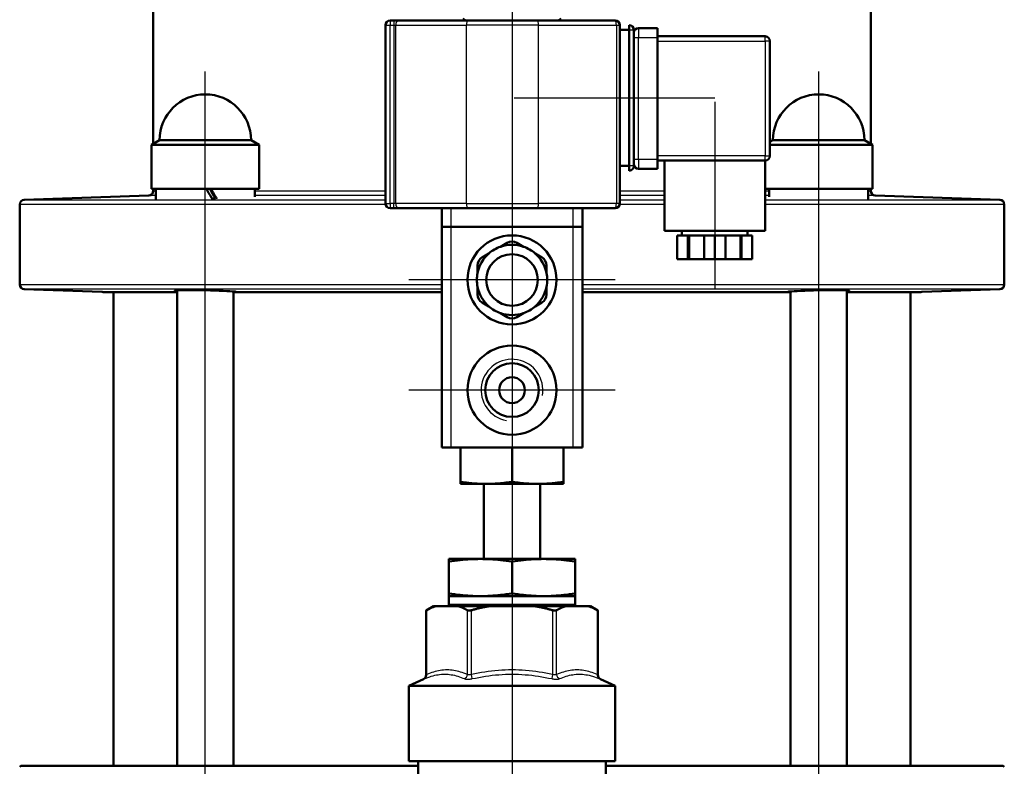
# Model space of a CAD drawing. Header units: millimetres. Extents: x 99 to 904, y 199 to 1209.
# Tile 13 of 14: x 687 to 897, y 902 to 1061. Entities that reach past the tile are written whole.
import ezdxf

# ---------------------------------------------------------------- set-up
doc = ezdxf.new("R2010")
doc.units = ezdxf.units.MM
doc.header["$LTSCALE"] = 5
for name, color, linetype, lineweight in [('Gewinde(DIN)', 3, 'Continuous', 25), ('Mittellinie(DIN)', 4, 'Continuous', 25), ('Mittelpunktmarkierung(DIN)', 4, 'Continuous', 25), ('Sichtbare Kanten(DIN)', 7, 'Continuous', 50), ('Sichtbare tangentiale Kanten(DIN)', 3, 'Continuous', 25)]:
    doc.layers.add(name, color=color, linetype=linetype, lineweight=lineweight)

msp = doc.modelspace()

# ---------------------------------------------------------------- linework, layer by layer
at = {"layer": 'Gewinde(DIN)'}
msp.add_arc((791.57, 982.24), 6.58, 350, 260, dxfattribs=at)
at = {"layer": 'Mittellinie(DIN)', "linetype": 'Continuous'}
for p, q in [((726.16, 852.16), (726.16, 1050.16)), ((856.98, 852.16), (856.98, 1050.16)), ((792.05, 1044.54), (834.81, 1044.54)), ((834.82, 1043.69), (834.82, 1003.69))]:
    msp.add_line(p, q, dxfattribs=at)
at = {"layer": 'Mittelpunktmarkierung(DIN)', "linetype": 'Continuous'}
for p, q in [((791.57, 1207.31), (791.57, 504.66)), ((791.57, 1027.74), (791.57, 983.74)), ((813.57, 1005.74), (769.57, 1005.74)), ((791.57, 1004.24), (791.57, 960.24)), ((813.57, 982.24), (769.57, 982.24))]:
    msp.add_line(p, q, dxfattribs=at)
at = {"layer": 'Sichtbare Kanten(DIN)'}
for p, q in [((715.07, 1151.63), (715.07, 1034.78)), ((868.07, 1151.63), (868.07, 1034.78)), ((766.33, 1061.04), (765.57, 1061.04)), ((767.23, 1061.04), (766.33, 1061.04)), ((782.29, 1061.04), (767.23, 1061.04)), ((781.75, 1061.04), (781.07, 1061.43)), ((782.29, 1061.04), (796.98, 1061.04)), ((813.57, 1061.04), (796.98, 1061.04)), ((801.39, 1061.04), (802.07, 1061.43)), ((764.57, 1060.04), (764.57, 1022.04)), ((814.57, 1022.04), (814.57, 1060.04)), ((814.57, 1059.04), (816.57, 1059.04)), ((816.57, 1059.04), (816.57, 1060.04)), ((816.57, 1030.04), (816.57, 1059.04)), ((817.57, 1030.04), (817.57, 1059.04)), ((822.57, 1059.44), (818.57, 1059.44)), ((822.57, 1059.44), (822.57, 1057.44)), ((845.57, 1057.69), (822.57, 1057.69)), ((822.57, 1057.44), (822.57, 1031.44)), ((846.57, 1032.19), (846.57, 1056.69)), ((716.41, 1035.56), (714.66, 1034.55)), ((716.41, 1035.56), (735.91, 1035.56)), ((735.91, 1035.56), (737.66, 1034.55)), ((847.23, 1035.56), (846.57, 1035.18)), ((847.23, 1035.56), (866.73, 1035.56)), ((866.73, 1035.56), (868.48, 1034.55)), ((737.66, 1034.55), (714.66, 1034.55)), ((714.66, 1034.55), (714.66, 1025.16)), ((737.66, 1034.55), (737.66, 1025.16)), ((868.48, 1034.55), (846.57, 1034.55)), ((868.48, 1034.55), (868.48, 1025.16)), ((822.57, 1031.44), (822.57, 1029.44)), ((822.57, 1031.19), (845.57, 1031.19)), ((824.07, 1031.19), (824.07, 1016.19)), ((845.57, 1031.19), (845.57, 1016.19)), ((814.57, 1030.04), (816.57, 1030.04)), ((816.57, 1029.04), (816.57, 1030.04)), ((818.57, 1029.44), (822.57, 1029.44)), ((737.66, 1025.16), (714.66, 1025.16)), ((715.07, 1025.16), (715.07, 1024.76)), ((715.61, 1025.16), (715.61, 1022.97)), ((736.71, 1025.16), (736.71, 1023.49)), ((868.48, 1025.16), (845.57, 1025.16)), ((846.43, 1025.16), (846.43, 1023.49)), ((867.53, 1025.16), (867.53, 1022.97)), ((868.07, 1025.16), (868.07, 1024.76)), ((714.1, 1023.76), (687.53, 1022.84)), ((869.03, 1023.76), (895.6, 1022.84)), ((686.57, 1021.84), (686.57, 1004.77)), ((765.57, 1021.04), (766.33, 1021.04)), ((766.33, 1021.04), (767.23, 1021.04)), ((767.23, 1021.04), (782.29, 1021.04)), ((776.57, 1021.04), (776.57, 1017.04)), ((796.98, 1021.04), (782.29, 1021.04)), ((796.98, 1021.04), (813.57, 1021.04)), ((806.57, 1017.04), (806.57, 1021.04)), ((896.57, 1021.84), (896.57, 1004.77)), ((776.57, 1017.04), (778.57, 1017.04)), ((776.57, 1017.04), (776.57, 970.04)), ((804.57, 1017.04), (778.57, 1017.04)), ((804.57, 1017.04), (806.57, 1017.04)), ((806.57, 970.04), (806.57, 1017.04)), ((845.57, 1016.19), (824.07, 1016.19)), ((829.09, 1015.19), (826.82, 1015.19)), ((826.82, 1015.19), (826.82, 1010.19)), ((827.82, 1016.19), (827.82, 1015.19)), ((829.34, 1015.19), (829.09, 1015.19)), ((829.09, 1010.19), (829.09, 1015.19)), ((832.55, 1015.19), (829.34, 1015.19)), ((829.34, 1010.19), (829.34, 1015.19)), ((834.82, 1015.19), (832.55, 1015.19)), ((832.55, 1015.19), (832.55, 1010.19)), ((837.09, 1015.19), (834.82, 1015.19)), ((834.82, 1015.19), (834.82, 1010.19)), ((840.3, 1015.19), (837.09, 1015.19)), ((837.09, 1010.19), (837.09, 1015.19)), ((840.55, 1015.19), (840.3, 1015.19)), ((840.3, 1010.19), (840.3, 1015.19)), ((842.82, 1015.19), (840.55, 1015.19)), ((840.55, 1015.19), (840.55, 1010.19)), ((841.82, 1016.19), (841.82, 1015.19)), ((842.82, 1015.19), (842.82, 1010.19)), ((790.57, 1013.66), (789.13, 1012.83)), ((794.01, 1012.83), (792.57, 1013.66)), ((786.64, 1011.39), (785.21, 1010.56)), ((797.93, 1010.56), (796.49, 1011.39)), ((826.82, 1010.19), (829.09, 1010.19)), ((829.34, 1010.19), (829.09, 1010.19)), ((832.55, 1010.19), (829.34, 1010.19)), ((832.55, 1010.19), (834.82, 1010.19)), ((834.82, 1010.19), (837.09, 1010.19)), ((840.3, 1010.19), (837.09, 1010.19)), ((840.55, 1010.19), (840.3, 1010.19)), ((840.55, 1010.19), (842.82, 1010.19)), ((784.21, 1008.83), (784.21, 1007.17)), ((798.93, 1007.17), (798.93, 1008.83)), ((784.21, 1004.3), (784.21, 1002.64)), ((798.93, 1002.64), (798.93, 1004.3)), ((704.1, 1003.19), (687.53, 1003.77)), ((720.16, 1003.16), (704.33, 1003.16)), ((706.57, 902.16), (706.57, 1003.16)), ((720.16, 902.16), (720.16, 1003.58)), ((732.16, 902.16), (732.16, 1003.29)), ((732.56, 1003.16), (732.16, 1003.16)), ((776.57, 1003.16), (732.56, 1003.16)), ((850.58, 1003.16), (806.57, 1003.16)), ((850.98, 1003.16), (850.58, 1003.16)), ((850.98, 902.16), (850.98, 1003.29)), ((862.98, 902.16), (862.98, 1003.58)), ((878.81, 1003.16), (862.98, 1003.16)), ((876.57, 902.16), (876.57, 1003.16)), ((879.03, 1003.19), (895.6, 1003.77)), ((785.21, 1000.91), (786.64, 1000.08)), ((796.49, 1000.08), (797.93, 1000.91)), ((789.13, 998.64), (790.57, 997.81)), ((792.57, 997.81), (794.01, 998.64)), ((778.57, 970.04), (776.57, 970.04)), ((804.57, 970.04), (778.57, 970.04)), ((780.57, 962.69), (780.57, 970.04)), ((791.57, 962.69), (791.57, 970.04)), ((802.57, 962.69), (802.57, 970.04)), ((806.57, 970.04), (804.57, 970.04)), ((780.57, 962.69), (780.57, 962.24)), ((786.07, 962.24), (780.57, 962.24)), ((785.57, 946.24), (785.57, 962.24)), ((797.07, 962.24), (786.07, 962.24)), ((802.57, 962.24), (797.07, 962.24)), ((797.57, 946.24), (797.57, 962.24)), ((802.57, 962.24), (802.57, 962.69)), ((805.07, 946.24), (778.07, 946.24)), ((778.07, 946.24), (778.07, 945.68)), ((778.07, 946.24), (778.07, 946.24)), ((778.07, 938.89), (778.07, 945.68)), ((791.57, 938.89), (791.57, 945.68)), ((805.07, 945.68), (805.07, 946.24)), ((805.07, 946.24), (805.07, 946.24)), ((805.07, 938.89), (805.07, 945.68)), ((778.07, 938.89), (778.07, 938.33)), ((805.07, 938.33), (805.07, 938.89)), ((805.07, 938.33), (778.07, 938.33)), ((778.07, 938.33), (778.07, 938.33)), ((778.07, 938.33), (778.07, 936.5)), ((805.07, 938.33), (805.07, 938.33)), ((805.07, 938.33), (805.07, 936.5)), ((774.83, 936.16), (773.25, 935.25)), ((773.25, 921.51), (773.25, 935.25)), ((775.25, 936.16), (774.83, 936.16)), ((780.18, 936.16), (775.25, 936.16)), ((786.64, 936.16), (780.18, 936.16)), ((796.5, 936.16), (786.64, 936.16)), ((802.96, 936.16), (796.5, 936.16)), ((807.89, 936.16), (802.96, 936.16)), ((808.31, 936.16), (807.89, 936.16)), ((808.31, 936.16), (809.89, 935.25)), ((809.89, 921.51), (809.89, 935.25)), ((772.67, 920.6), (769.57, 919.16)), ((810.47, 920.6), (813.57, 919.16)), ((769.57, 919.16), (813.57, 919.16)), ((769.57, 903.16), (769.57, 919.16)), ((813.57, 903.16), (813.57, 919.16)), ((769.57, 903.16), (813.57, 903.16)), ((771.57, 890.33), (771.57, 903.16)), ((811.57, 872.16), (811.57, 903.16)), ((686.82, 902.16), (686.57, 901.91)), ((686.82, 902.16), (771.57, 902.16)), ((811.57, 902.16), (896.32, 902.16)), ((896.32, 902.16), (896.57, 901.91))]:
    msp.add_line(p, q, dxfattribs=at)
at = {"layer": 'Sichtbare Kanten(DIN)', "flags": 128}
for points in [[(727.57, 1023.11), (727.59, 1023.11), (727.62, 1023.11), (727.65, 1023.11), (727.68, 1023.11), (727.71, 1023.11), (727.74, 1023.11), (727.77, 1023.11), (727.8, 1023.11), (727.83, 1023.11), (727.86, 1023.12), (727.89, 1023.12), (727.92, 1023.12), (727.95, 1023.12), (727.98, 1023.12), (728.01, 1023.12), (728.04, 1023.12), (728.07, 1023.12), (728.1, 1023.12), (728.13, 1023.12), (728.15, 1023.12), (728.18, 1023.13), (728.21, 1023.13), (728.24, 1023.13), (728.27, 1023.13)], [(720.16, 1003.46), (719.85, 1003.49), (719.69, 1003.52), (719.67, 1003.54), (719.81, 1003.56), (720.09, 1003.58), (720.53, 1003.59), (721.08, 1003.59), (721.74, 1003.59), (722.51, 1003.59), (723.38, 1003.58), (724.32, 1003.57), (725.3, 1003.55), (726.27, 1003.53), (727.23, 1003.5), (728.2, 1003.47), (729.13, 1003.44), (729.98, 1003.41), (730.73, 1003.38), (731.37, 1003.34), (731.9, 1003.31), (732.3, 1003.27), (732.56, 1003.24), (732.66, 1003.21), (732.61, 1003.19)], [(732.61, 1003.19), (732.61, 1003.19), (732.61, 1003.19), (732.61, 1003.19), (732.6, 1003.19), (732.6, 1003.19), (732.6, 1003.19), (732.6, 1003.19), (732.6, 1003.19), (732.59, 1003.18), (732.59, 1003.18), (732.59, 1003.18), (732.59, 1003.18), (732.58, 1003.18), (732.58, 1003.18), (732.58, 1003.18), (732.58, 1003.17), (732.58, 1003.17), (732.57, 1003.17), (732.57, 1003.17), (732.57, 1003.17), (732.57, 1003.16), (732.56, 1003.16), (732.56, 1003.16), (732.56, 1003.16)], [(850.52, 1003.19), (850.48, 1003.21), (850.58, 1003.24), (850.83, 1003.27), (851.24, 1003.31), (851.77, 1003.34), (852.4, 1003.38), (853.15, 1003.41), (854.01, 1003.44), (854.94, 1003.47), (855.9, 1003.5), (856.87, 1003.53), (857.84, 1003.55), (858.82, 1003.57), (859.76, 1003.58), (860.63, 1003.59), (861.4, 1003.59), (862.05, 1003.59), (862.61, 1003.59), (863.04, 1003.58), (863.33, 1003.56), (863.46, 1003.54), (863.45, 1003.52), (863.29, 1003.49), (862.98, 1003.46)], [(850.58, 1003.16), (850.58, 1003.16), (850.57, 1003.16), (850.57, 1003.16), (850.57, 1003.17), (850.57, 1003.17), (850.56, 1003.17), (850.56, 1003.17), (850.56, 1003.17), (850.56, 1003.18), (850.55, 1003.18), (850.55, 1003.18), (850.55, 1003.18), (850.55, 1003.18), (850.54, 1003.18), (850.54, 1003.18), (850.54, 1003.19), (850.54, 1003.19), (850.54, 1003.19), (850.53, 1003.19), (850.53, 1003.19), (850.53, 1003.19), (850.53, 1003.19), (850.53, 1003.19), (850.52, 1003.19)], [(786.07, 962.24), (785.85, 962.24), (785.63, 962.24), (785.41, 962.24), (785.19, 962.25), (784.96, 962.26), (784.74, 962.26), (784.52, 962.27), (784.3, 962.29), (784.08, 962.3), (783.86, 962.31), (783.64, 962.33), (783.41, 962.35), (783.19, 962.37), (782.96, 962.39), (782.73, 962.41), (782.5, 962.44), (782.27, 962.46), (782.03, 962.49), (781.8, 962.52), (781.56, 962.55), (781.31, 962.58), (781.07, 962.62), (780.82, 962.65), (780.57, 962.69)], [(791.57, 962.69), (791.32, 962.65), (791.07, 962.62), (790.82, 962.58), (790.58, 962.55), (790.34, 962.52), (790.1, 962.49), (789.87, 962.46), (789.64, 962.44), (789.41, 962.41), (789.18, 962.39), (788.95, 962.37), (788.72, 962.35), (788.5, 962.33), (788.28, 962.31), (788.05, 962.3), (787.83, 962.29), (787.61, 962.27), (787.39, 962.26), (787.17, 962.26), (786.95, 962.25), (786.73, 962.24), (786.51, 962.24), (786.29, 962.24), (786.07, 962.24)], [(797.07, 962.24), (796.85, 962.24), (796.63, 962.24), (796.41, 962.24), (796.19, 962.25), (795.96, 962.26), (795.74, 962.26), (795.52, 962.27), (795.3, 962.29), (795.08, 962.3), (794.86, 962.31), (794.64, 962.33), (794.41, 962.35), (794.19, 962.37), (793.96, 962.39), (793.73, 962.41), (793.5, 962.44), (793.27, 962.46), (793.03, 962.49), (792.8, 962.52), (792.56, 962.55), (792.31, 962.58), (792.07, 962.62), (791.82, 962.65), (791.57, 962.69)], [(802.57, 962.69), (802.32, 962.65), (802.07, 962.62), (801.82, 962.58), (801.58, 962.55), (801.34, 962.52), (801.1, 962.49), (800.87, 962.46), (800.64, 962.44), (800.41, 962.41), (800.18, 962.39), (799.95, 962.37), (799.72, 962.35), (799.5, 962.33), (799.28, 962.31), (799.05, 962.3), (798.83, 962.29), (798.61, 962.27), (798.39, 962.26), (798.17, 962.26), (797.95, 962.25), (797.73, 962.24), (797.51, 962.24), (797.29, 962.24), (797.07, 962.24)], [(778.07, 945.68), (778.71, 945.77), (779.32, 945.86), (779.92, 945.93), (780.5, 946), (781.07, 946.05), (781.63, 946.1), (782.17, 946.14), (782.71, 946.18), (783.24, 946.2), (783.77, 946.22), (784.3, 946.23), (784.82, 946.24), (785.34, 946.23), (785.86, 946.22), (786.39, 946.2), (786.92, 946.18), (787.46, 946.14), (788.01, 946.1), (788.56, 946.05), (789.13, 946), (789.71, 945.93), (790.31, 945.86), (790.93, 945.77), (791.57, 945.68)], [(791.57, 945.68), (792.21, 945.77), (792.82, 945.86), (793.42, 945.93), (794, 946), (794.57, 946.05), (795.13, 946.1), (795.67, 946.14), (796.21, 946.18), (796.75, 946.2), (797.27, 946.22), (797.8, 946.23), (798.32, 946.24), (798.84, 946.23), (799.36, 946.22), (799.89, 946.2), (800.42, 946.18), (800.96, 946.14), (801.51, 946.1), (802.06, 946.05), (802.63, 946), (803.22, 945.93), (803.81, 945.86), (804.43, 945.77), (805.07, 945.68)], [(791.57, 938.89), (790.93, 938.79), (790.31, 938.71), (789.71, 938.63), (789.13, 938.57), (788.56, 938.51), (788.01, 938.46), (787.46, 938.42), (786.92, 938.39), (786.39, 938.36), (785.86, 938.34), (785.34, 938.33), (784.82, 938.33), (784.3, 938.33), (783.77, 938.34), (783.24, 938.36), (782.71, 938.39), (782.17, 938.42), (781.63, 938.46), (781.07, 938.51), (780.5, 938.57), (779.92, 938.63), (779.32, 938.71), (778.71, 938.79), (778.07, 938.89)], [(805.07, 938.89), (804.43, 938.79), (803.81, 938.71), (803.22, 938.63), (802.63, 938.57), (802.06, 938.51), (801.51, 938.46), (800.96, 938.42), (800.42, 938.39), (799.89, 938.36), (799.36, 938.34), (798.84, 938.33), (798.32, 938.33), (797.8, 938.33), (797.27, 938.34), (796.75, 938.36), (796.21, 938.39), (795.67, 938.42), (795.13, 938.46), (794.57, 938.51), (794, 938.57), (793.42, 938.63), (792.82, 938.71), (792.21, 938.79), (791.57, 938.89)], [(773.38, 935.32), (773.37, 935.31), (773.36, 935.31), (773.35, 935.3), (773.34, 935.3), (773.33, 935.29), (773.32, 935.29), (773.32, 935.28), (773.31, 935.28), (773.3, 935.28), (773.29, 935.27), (773.29, 935.27), (773.28, 935.27), (773.28, 935.26), (773.27, 935.26), (773.27, 935.26), (773.26, 935.25), (773.26, 935.25), (773.26, 935.25), (773.25, 935.25), (773.25, 935.25), (773.25, 935.25), (773.25, 935.25), (773.25, 935.25), (773.25, 935.25)], [(775.25, 936.16), (775.17, 936.13), (775.1, 936.1), (775.02, 936.08), (774.94, 936.05), (774.87, 936.02), (774.79, 935.99), (774.72, 935.96), (774.64, 935.93), (774.56, 935.9), (774.49, 935.86), (774.41, 935.83), (774.33, 935.8), (774.25, 935.76), (774.18, 935.72), (774.1, 935.69), (774.02, 935.65), (773.94, 935.61), (773.86, 935.57), (773.78, 935.53), (773.7, 935.49), (773.62, 935.45), (773.54, 935.41), (773.46, 935.36), (773.38, 935.32)], [(782.04, 935.32), (781.96, 935.36), (781.88, 935.41), (781.8, 935.45), (781.72, 935.49), (781.64, 935.53), (781.56, 935.57), (781.48, 935.61), (781.4, 935.65), (781.32, 935.69), (781.25, 935.72), (781.17, 935.76), (781.09, 935.8), (781.01, 935.83), (780.94, 935.86), (780.86, 935.9), (780.78, 935.93), (780.71, 935.96), (780.63, 935.99), (780.55, 936.02), (780.48, 936.05), (780.4, 936.08), (780.33, 936.1), (780.25, 936.13), (780.18, 936.16)], [(782.91, 935.32), (782.86, 935.31), (782.82, 935.3), (782.78, 935.29), (782.73, 935.28), (782.69, 935.27), (782.65, 935.27), (782.61, 935.26), (782.56, 935.25), (782.52, 935.25), (782.48, 935.25), (782.45, 935.25), (782.41, 935.25), (782.37, 935.25), (782.34, 935.25), (782.3, 935.25), (782.27, 935.25), (782.23, 935.26), (782.2, 935.27), (782.17, 935.27), (782.14, 935.28), (782.11, 935.29), (782.09, 935.3), (782.06, 935.31), (782.04, 935.32)], [(786.64, 936.16), (786.49, 936.13), (786.34, 936.1), (786.18, 936.08), (786.03, 936.05), (785.88, 936.02), (785.73, 935.99), (785.58, 935.96), (785.43, 935.93), (785.27, 935.9), (785.12, 935.86), (784.96, 935.83), (784.81, 935.8), (784.65, 935.76), (784.5, 935.72), (784.34, 935.69), (784.19, 935.65), (784.03, 935.61), (783.87, 935.57), (783.71, 935.53), (783.55, 935.49), (783.39, 935.45), (783.23, 935.41), (783.07, 935.36), (782.91, 935.32)], [(800.23, 935.32), (800.07, 935.36), (799.9, 935.41), (799.74, 935.45), (799.58, 935.49), (799.42, 935.53), (799.27, 935.57), (799.11, 935.61), (798.95, 935.65), (798.79, 935.69), (798.64, 935.72), (798.48, 935.76), (798.33, 935.8), (798.17, 935.83), (798.02, 935.86), (797.86, 935.9), (797.71, 935.93), (797.56, 935.96), (797.41, 935.99), (797.25, 936.02), (797.1, 936.05), (796.95, 936.08), (796.8, 936.1), (796.65, 936.13), (796.5, 936.16)], [(801.09, 935.32), (801.07, 935.31), (801.05, 935.3), (801.02, 935.29), (800.99, 935.28), (800.97, 935.27), (800.93, 935.27), (800.9, 935.26), (800.87, 935.25), (800.84, 935.25), (800.8, 935.25), (800.77, 935.25), (800.73, 935.25), (800.69, 935.25), (800.65, 935.25), (800.61, 935.25), (800.57, 935.25), (800.53, 935.26), (800.49, 935.27), (800.45, 935.27), (800.4, 935.28), (800.36, 935.29), (800.32, 935.3), (800.27, 935.31), (800.23, 935.32)], [(802.96, 936.16), (802.88, 936.13), (802.81, 936.1), (802.73, 936.08), (802.66, 936.05), (802.58, 936.02), (802.51, 935.99), (802.43, 935.96), (802.35, 935.93), (802.28, 935.9), (802.2, 935.86), (802.12, 935.83), (802.05, 935.8), (801.97, 935.76), (801.89, 935.72), (801.81, 935.69), (801.73, 935.65), (801.65, 935.61), (801.58, 935.57), (801.5, 935.53), (801.42, 935.49), (801.34, 935.45), (801.26, 935.41), (801.18, 935.36), (801.09, 935.32)], [(809.75, 935.32), (809.67, 935.36), (809.59, 935.41), (809.51, 935.45), (809.43, 935.49), (809.35, 935.53), (809.27, 935.57), (809.19, 935.61), (809.12, 935.65), (809.04, 935.69), (808.96, 935.72), (808.88, 935.76), (808.8, 935.8), (808.73, 935.83), (808.65, 935.86), (808.57, 935.9), (808.5, 935.93), (808.42, 935.96), (808.34, 935.99), (808.27, 936.02), (808.19, 936.05), (808.12, 936.08), (808.04, 936.1), (807.97, 936.13), (807.89, 936.16)], [(809.89, 935.25), (809.89, 935.25), (809.89, 935.25), (809.89, 935.25), (809.88, 935.25), (809.88, 935.25), (809.88, 935.25), (809.88, 935.25), (809.87, 935.25), (809.87, 935.26), (809.86, 935.26), (809.86, 935.26), (809.85, 935.27), (809.85, 935.27), (809.84, 935.27), (809.84, 935.28), (809.83, 935.28), (809.82, 935.28), (809.81, 935.29), (809.8, 935.29), (809.79, 935.3), (809.79, 935.3), (809.78, 935.31), (809.77, 935.31), (809.75, 935.32)]]:
    msp.add_lwpolyline(points, dxfattribs=at)
at = {"layer": 'Sichtbare Kanten(DIN)'}
for centre, radius in [((791.57, 1005.74), 9.5), ((791.57, 1005.74), 5.5), ((791.57, 982.24), 9.5), ((791.57, 982.24), 5.72), ((791.57, 982.24), 2.75)]:
    msp.add_circle(centre, radius, dxfattribs=at)
for centre, radius, start, end in [((765.57, 1060.04), 1, 90, 180), ((813.57, 1060.04), 1, 0, 90), ((816.57, 1059.04), 1, 0, 90), ((818.57, 1058.44), 1, 90, 180), ((845.57, 1056.69), 1, 0, 90), ((726.16, 1035.56), 9.75, 0, 180), ((856.98, 1035.56), 9.75, 0, 180), ((845.57, 1032.19), 1, 270, 0), ((816.57, 1030.04), 1, 270, 0), ((818.57, 1030.44), 1, 180, 270), ((687.57, 1021.84), 1, 92, 180), ((714.07, 1024.76), 1, 272, 0), ((869.07, 1024.76), 1, 180, 268), ((895.57, 1021.84), 1, 0, 88), ((765.57, 1022.04), 1, 180, 270), ((813.57, 1022.04), 1, 270, 0), ((791.57, 1005.74), 7.5, 108.9605, 131.0395), ((791.57, 1005.74), 7.5, 71.0395, 108.9605), ((791.57, 1011.93), 2, 60, 120), ((791.57, 1005.74), 7.5, 48.9605, 71.0395), ((791.57, 1005.74), 7.5, 131.0395, 168.9605), ((786.21, 1008.83), 2, 120, 180), ((791.57, 1005.74), 7.5, 11.0395, 48.9605), ((796.93, 1008.83), 2, 0, 60), ((791.57, 1005.74), 7.5, 168.9605, 191.0395), ((791.57, 1005.74), 7.5, 348.9605, 11.0395), ((687.57, 1004.77), 1, 180, 268), ((791.57, 1005.74), 7.5, 191.0395, 228.9605), ((791.57, 1005.74), 7.5, 311.0395, 348.9605), ((895.57, 1004.77), 1, 272, 0), ((704.07, 1002.19), 1, 74.9476, 88), ((786.21, 1002.64), 2, 180, 240), ((796.93, 1002.64), 2, 300, 0), ((879.07, 1002.19), 1, 92, 105.0524), ((791.57, 1005.74), 7.5, 228.9605, 251.0395), ((791.57, 1005.74), 7.5, 288.9605, 311.0395), ((791.57, 1005.74), 7.5, 251.0395, 288.9605), ((791.57, 999.55), 2, 240, 300), ((778.88, 936.5), 0.81, 180, 205.1081), ((804.26, 936.5), 0.81, 334.8919, 0), ((772.25, 921.51), 1, 295, 0), ((810.89, 921.51), 1, 180, 245)]:
    msp.add_arc(centre, radius, start, end, dxfattribs=at)
for centre, major_axis, start_param, end_param in [((726.16, 1024.29), (-10.54, 18.27), 4.624812, 4.742647), ((726.16, 1026.02), (-6.34, 11), 4.428811, 4.616415), ((726.16, 1026.02), (-10.54, 18.27), 4.530808, 4.647825)]:
    msp.add_ellipse(centre, major_axis=major_axis, ratio=0.029747, start_param=start_param, end_param=end_param, dxfattribs=at)
at = {"layer": 'Sichtbare tangentiale Kanten(DIN)'}
for p, q in [((765.57, 1061.04), (765.57, 1060.04)), ((766.33, 1061.04), (766.33, 1060.04)), ((764.57, 1060.04), (765.57, 1060.04)), ((765.57, 1022.04), (765.57, 1060.04)), ((765.57, 1060.04), (766.33, 1060.04)), ((766.33, 1060.04), (766.78, 1060.04)), ((766.33, 1060.04), (766.33, 1022.04)), ((766.78, 1022.04), (766.78, 1060.04)), ((766.78, 1060.04), (781.83, 1060.04)), ((797.24, 1060.04), (781.83, 1060.04)), ((781.83, 1022.04), (781.83, 1060.04)), ((797.24, 1060.04), (813.83, 1060.04)), ((797.24, 1022.04), (797.24, 1060.04)), ((813.83, 1060.04), (814.57, 1060.04)), ((813.83, 1060.04), (813.83, 1022.04)), ((816.57, 1059.04), (817.57, 1059.04)), ((818.57, 1059.44), (818.57, 1057.44)), ((817.57, 1057.44), (818.57, 1057.44)), ((818.57, 1057.44), (822.57, 1057.44)), ((818.57, 1031.44), (818.57, 1057.44)), ((822.57, 1056.69), (845.57, 1056.69)), ((845.57, 1056.69), (845.57, 1057.69)), ((846.57, 1056.69), (845.57, 1056.69)), ((845.57, 1056.69), (845.57, 1032.19)), ((818.57, 1031.44), (817.57, 1031.44)), ((818.57, 1031.44), (818.57, 1029.44)), ((822.57, 1031.44), (818.57, 1031.44)), ((845.57, 1032.19), (822.57, 1032.19)), ((845.57, 1031.19), (845.57, 1032.19)), ((845.57, 1032.19), (846.57, 1032.19)), ((817.57, 1030.04), (816.57, 1030.04)), ((687.53, 1022.84), (764.57, 1022.84)), ((715.61, 1023.76), (714.1, 1023.76)), ((715.07, 1024.76), (715.61, 1024.76)), ((736.71, 1024.76), (764.57, 1024.76)), ((764.57, 1023.76), (736.71, 1023.76)), ((814.57, 1024.76), (824.07, 1024.76)), ((824.07, 1023.76), (814.57, 1023.76)), ((814.57, 1022.84), (824.07, 1022.84)), ((845.57, 1024.76), (846.43, 1024.76)), ((846.43, 1023.76), (845.57, 1023.76)), ((845.57, 1022.84), (895.6, 1022.84)), ((867.53, 1024.76), (868.07, 1024.76)), ((869.03, 1023.76), (867.53, 1023.76)), ((764.59, 1021.84), (686.57, 1021.84)), ((764.57, 1022.04), (765.57, 1022.04)), ((765.57, 1022.04), (765.57, 1021.04)), ((766.33, 1022.04), (765.57, 1022.04)), ((766.33, 1021.04), (766.33, 1022.04)), ((766.78, 1022.04), (766.33, 1022.04)), ((781.83, 1022.04), (766.78, 1022.04)), ((778.57, 1017.04), (778.57, 1021.04)), ((781.83, 1022.04), (797.24, 1022.04)), ((813.83, 1022.04), (797.24, 1022.04)), ((804.57, 1021.04), (804.57, 1017.04)), ((814.57, 1022.04), (813.83, 1022.04)), ((824.07, 1021.84), (814.55, 1021.84)), ((896.57, 1021.84), (845.57, 1021.84)), ((778.57, 970.04), (778.57, 1017.04)), ((804.57, 1017.04), (804.57, 970.04)), ((686.57, 1004.77), (776.57, 1004.77)), ((806.57, 1004.77), (896.57, 1004.77)), ((776.57, 1003.77), (687.53, 1003.77)), ((704.1, 1003.19), (720.16, 1003.19)), ((732.61, 1003.19), (776.57, 1003.19)), ((895.6, 1003.77), (806.57, 1003.77)), ((806.57, 1003.19), (850.52, 1003.19)), ((862.98, 1003.19), (879.03, 1003.19)), ((773.38, 921.62), (773.38, 935.32)), ((805.07, 936.5), (778.07, 936.5)), ((782.04, 935.32), (782.04, 921.62)), ((782.91, 921.62), (782.91, 935.32)), ((800.23, 935.32), (800.23, 921.62)), ((801.09, 921.62), (801.09, 935.32)), ((809.75, 935.32), (809.75, 921.62)), ((783.1, 920.72), (782.91, 921.62)), ((800.23, 921.62), (800.04, 920.72))]:
    msp.add_line(p, q, dxfattribs=at)
at = {"layer": 'Sichtbare tangentiale Kanten(DIN)', "flags": 128}
for points in [[(782.04, 921.62), (781.69, 921.77), (781.33, 921.9), (780.97, 922.03), (780.61, 922.14), (780.25, 922.25), (779.89, 922.34), (779.53, 922.41), (779.17, 922.48), (778.8, 922.53), (778.44, 922.56), (778.08, 922.58), (777.71, 922.59), (777.35, 922.58), (776.98, 922.56), (776.62, 922.53), (776.26, 922.48), (775.9, 922.41), (775.53, 922.34), (775.17, 922.25), (774.81, 922.14), (774.45, 922.03), (774.1, 921.9), (773.74, 921.77), (773.38, 921.62)], [(800.23, 921.62), (799.52, 921.77), (798.8, 921.9), (798.09, 922.03), (797.37, 922.14), (796.65, 922.25), (795.93, 922.34), (795.2, 922.41), (794.48, 922.48), (793.75, 922.53), (793.03, 922.56), (792.3, 922.58), (791.57, 922.59), (790.84, 922.58), (790.11, 922.56), (789.39, 922.53), (788.66, 922.48), (787.94, 922.41), (787.21, 922.34), (786.49, 922.25), (785.77, 922.14), (785.05, 922.03), (784.34, 921.9), (783.62, 921.77), (782.91, 921.62)], [(809.75, 921.62), (809.4, 921.77), (809.04, 921.9), (808.68, 922.03), (808.32, 922.14), (807.96, 922.25), (807.6, 922.34), (807.24, 922.41), (806.88, 922.48), (806.52, 922.53), (806.15, 922.56), (805.79, 922.58), (805.42, 922.59), (805.06, 922.58), (804.7, 922.56), (804.33, 922.53), (803.97, 922.48), (803.61, 922.41), (803.25, 922.34), (802.89, 922.25), (802.53, 922.14), (802.17, 922.03), (801.81, 921.9), (801.45, 921.77), (801.09, 921.62)], [(772.67, 920.6), (772.67, 920.6), (772.67, 920.6), (772.67, 920.61), (772.68, 920.61), (772.68, 920.61), (772.69, 920.61), (772.69, 920.61), (772.7, 920.62), (772.71, 920.62), (772.72, 920.62), (772.73, 920.63), (772.74, 920.63), (772.75, 920.64), (772.76, 920.64), (772.78, 920.65), (772.79, 920.65), (772.81, 920.66), (772.82, 920.67), (772.84, 920.68), (772.86, 920.68), (772.88, 920.69), (772.9, 920.7), (772.92, 920.71), (772.94, 920.72)], [(772.94, 920.72), (773.29, 920.86), (773.65, 921), (774.01, 921.12), (774.36, 921.24), (774.72, 921.34), (775.08, 921.43), (775.43, 921.51), (775.79, 921.57), (776.14, 921.62), (776.5, 921.66), (776.86, 921.68), (777.21, 921.68), (777.57, 921.68), (777.92, 921.66), (778.27, 921.62), (778.62, 921.57), (778.98, 921.51), (779.33, 921.43), (779.67, 921.34), (780.02, 921.24), (780.37, 921.12), (780.72, 921), (781.06, 920.86), (781.41, 920.72)], [(773.38, 921.62), (773.37, 921.61), (773.36, 921.61), (773.35, 921.6), (773.34, 921.59), (773.33, 921.58), (773.32, 921.57), (773.32, 921.57), (773.31, 921.56), (773.3, 921.55), (773.29, 921.55), (773.29, 921.54), (773.28, 921.54), (773.28, 921.53), (773.27, 921.53), (773.27, 921.53), (773.26, 921.52), (773.26, 921.52), (773.26, 921.52), (773.25, 921.52), (773.25, 921.51), (773.25, 921.51), (773.25, 921.51), (773.25, 921.51), (773.25, 921.51)], [(781.41, 920.72), (781.45, 920.7), (781.5, 920.68), (781.55, 920.67), (781.6, 920.65), (781.65, 920.64), (781.71, 920.63), (781.77, 920.62), (781.84, 920.62), (781.91, 920.61), (781.97, 920.61), (782.05, 920.6), (782.12, 920.6), (782.2, 920.6), (782.27, 920.61), (782.35, 920.61), (782.43, 920.62), (782.51, 920.62), (782.59, 920.63), (782.68, 920.64), (782.76, 920.65), (782.85, 920.67), (782.93, 920.68), (783.02, 920.7), (783.1, 920.72)], [(782.91, 921.62), (782.87, 921.61), (782.82, 921.59), (782.78, 921.57), (782.74, 921.56), (782.69, 921.55), (782.65, 921.54), (782.61, 921.53), (782.57, 921.52), (782.53, 921.52), (782.49, 921.51), (782.45, 921.51), (782.41, 921.51), (782.37, 921.51), (782.33, 921.51), (782.3, 921.52), (782.26, 921.52), (782.23, 921.53), (782.2, 921.54), (782.17, 921.55), (782.14, 921.56), (782.11, 921.57), (782.09, 921.59), (782.06, 921.61), (782.04, 921.62)], [(783.1, 920.72), (783.8, 920.86), (784.5, 921), (785.2, 921.12), (785.91, 921.24), (786.61, 921.34), (787.32, 921.43), (788.03, 921.51), (788.73, 921.57), (789.44, 921.62), (790.15, 921.66), (790.86, 921.68), (791.57, 921.68), (792.28, 921.68), (792.99, 921.66), (793.7, 921.62), (794.41, 921.57), (795.11, 921.51), (795.82, 921.43), (796.53, 921.34), (797.23, 921.24), (797.93, 921.12), (798.64, 921), (799.34, 920.86), (800.04, 920.72)], [(800.04, 920.72), (800.12, 920.7), (800.21, 920.68), (800.29, 920.67), (800.37, 920.65), (800.46, 920.64), (800.54, 920.63), (800.62, 920.62), (800.71, 920.62), (800.79, 920.61), (800.86, 920.61), (800.94, 920.6), (801.02, 920.6), (801.09, 920.6), (801.16, 920.61), (801.23, 920.61), (801.3, 920.62), (801.36, 920.62), (801.42, 920.63), (801.48, 920.64), (801.54, 920.65), (801.59, 920.67), (801.64, 920.68), (801.69, 920.7), (801.73, 920.72)], [(801.09, 921.62), (801.07, 921.61), (801.05, 921.59), (801.02, 921.57), (801, 921.56), (800.97, 921.55), (800.94, 921.54), (800.9, 921.53), (800.87, 921.52), (800.84, 921.52), (800.8, 921.51), (800.77, 921.51), (800.73, 921.51), (800.69, 921.51), (800.65, 921.51), (800.61, 921.52), (800.57, 921.52), (800.53, 921.53), (800.49, 921.54), (800.44, 921.55), (800.4, 921.56), (800.36, 921.57), (800.31, 921.59), (800.27, 921.61), (800.23, 921.62)], [(801.73, 920.72), (802.07, 920.86), (802.42, 921), (802.77, 921.12), (803.11, 921.24), (803.46, 921.34), (803.81, 921.43), (804.16, 921.51), (804.51, 921.57), (804.86, 921.62), (805.22, 921.66), (805.57, 921.68), (805.92, 921.68), (806.28, 921.68), (806.64, 921.66), (806.99, 921.62), (807.35, 921.57), (807.7, 921.51), (808.06, 921.43), (808.42, 921.34), (808.77, 921.24), (809.13, 921.12), (809.49, 921), (809.84, 920.86), (810.2, 920.72)], [(809.89, 921.51), (809.89, 921.51), (809.89, 921.51), (809.89, 921.51), (809.88, 921.51), (809.88, 921.52), (809.88, 921.52), (809.88, 921.52), (809.87, 921.52), (809.87, 921.53), (809.86, 921.53), (809.86, 921.53), (809.85, 921.54), (809.85, 921.54), (809.84, 921.55), (809.84, 921.55), (809.83, 921.56), (809.82, 921.57), (809.81, 921.57), (809.8, 921.58), (809.79, 921.59), (809.79, 921.6), (809.78, 921.61), (809.77, 921.61), (809.75, 921.62)], [(810.2, 920.72), (810.22, 920.71), (810.24, 920.7), (810.26, 920.69), (810.28, 920.68), (810.3, 920.68), (810.31, 920.67), (810.33, 920.66), (810.34, 920.65), (810.36, 920.65), (810.37, 920.64), (810.39, 920.64), (810.4, 920.63), (810.41, 920.63), (810.42, 920.62), (810.43, 920.62), (810.44, 920.62), (810.44, 920.61), (810.45, 920.61), (810.45, 920.61), (810.46, 920.61), (810.46, 920.61), (810.46, 920.6), (810.47, 920.6), (810.47, 920.6)]]:
    msp.add_lwpolyline(points, dxfattribs=at)
at = {"layer": 'Sichtbare tangentiale Kanten(DIN)'}
for centre, major_axis, ratio, start_param, end_param in [((767.23, 1060.04), (0, 1), 0.452734, 0, 1.570796), ((782.29, 1060.04), (0, 1), 0.452734, 0, 1.570796), ((796.98, 1060.04), (0, 1), 0.263766, 4.712389, 6.283185), ((813.57, 1060.04), (0, 1), 0.263766, 4.712389, 6.283185), ((767.23, 1022.04), (0, -1), 0.452734, 4.712389, 6.283185), ((782.29, 1022.04), (0, -1), 0.452734, 4.712389, 6.283185), ((796.98, 1022.04), (0, -1), 0.263766, 0, 1.570796), ((813.57, 1022.04), (0, -1), 0.263766, 0, 1.570796), ((772.52, 921.62), (0.39, -0.921), 0.847254, 0.041713, 1.226418), ((781.18, 921.62), (0.39, 0.921), 0.847254, 3.872063, 5.056767), ((801.96, 921.62), (0.39, -0.921), 0.847254, 4.368011, 5.552715), ((810.62, 921.62), (-0.39, -0.921), 0.847254, 5.056767, 6.241472)]:
    msp.add_ellipse(centre, major_axis=major_axis, ratio=ratio, start_param=start_param, end_param=end_param, dxfattribs=at)

doc.saveas('drawing.dxf')
